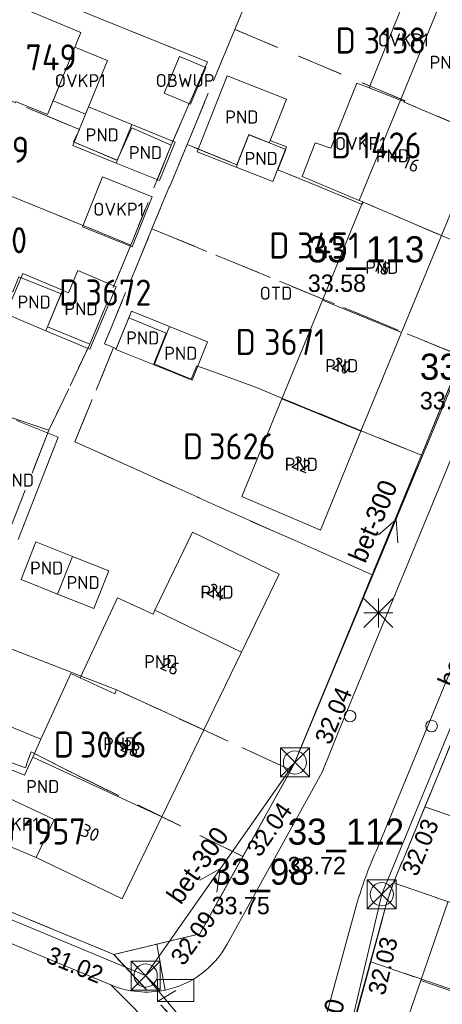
# Model space of a CAD drawing. Header units: metres. Extents: x 207644 to 210135, y 370459 to 373417.
# Tile 127 of 256: x 208308 to 208337, y 371943 to 372011. Entities that reach past the tile are written whole.
import ezdxf
from ezdxf.enums import TextEntityAlignment as Align

# ---------------------------------------------------------------- set-up
doc = ezdxf.new("R2010")
doc.units = ezdxf.units.M
doc.linetypes.add('HIDDEN2', pattern=[4.7625, 3.175, -1.5875])
for name, color, linetype in [('CON_BxH300x300mm', 7, 'Continuous'), ('DMM_BxH300x300mm', 7, 'Continuous'), ('GB', 1, 'Continuous'), ('GB07', 1, 'Continuous'), ('GB11', 1, 'Continuous'), ('INV_BxH300x300mm', 7, 'Continuous'), ('KAD_perceelnummer', 212, 'Continuous'), ('KAD_sectie', 212, 'Continuous'), ('KAD_Vastgesteld_Perceel', 212, 'Continuous'), ('NAR', 7, 'Continuous'), ('NLV_inspectieput', 7, 'Continuous'), ('NNR_inspectieput', 7, 'Continuous'), ('NOD_inspectieput', 7, 'Continuous'), ('OBWUP', 7, 'Continuous'), ('OTD', 7, 'Continuous'), ('OVKP1', 7, 'Continuous'), ('PIJL', 7, 'Continuous'), ('PND', 7, 'Continuous'), ('trottoirkolk', 7, 'Continuous')]:
    doc.layers.add(name, color=color, linetype=linetype)
for name, color, linetype, lineweight in [('GIMGMV', 7, 'Continuous', 25), ('GMV', 7, 'Continuous', 25), ('GP1', 7, 'Continuous', 30), ('Q21_lantaarnpaal', 1, 'Continuous', 0), ('Q23_kolk', 153, 'Continuous', 0), ('Q28_rioolput', 153, 'Continuous', 0)]:
    doc.layers.add(name, color=color, linetype=linetype, lineweight=lineweight)
doc.styles.add('ISO', font='isocpeur.ttf', dxfattribs={"height": 1})
doc.styles.add('ISOCP', font='ISOCP.shx', dxfattribs={"height": 1.8})

# ---------------------------------------------------------------- blocks, each defined once
blk = doc.blocks.new('ACMAP_ANN_TEMPLATE_Vastgesteld_Perceelnummer')
at = {"layer": 'KAD_perceelnummer', "style": 'ISOCP'}
blk.add_attdef('Perceelnummer', text='', height=1.8, dxfattribs=at).set_placement((0, 0), align=Align.MIDDLE)
at = {"layer": 'KAD_sectie', "style": 'ISOCP'}
blk.add_attdef('sectie', text='', height=1.8, dxfattribs=at).set_placement((-2.7, 0), align=Align.MIDDLE_RIGHT)
blk = doc.blocks.new('Q23')
blk.add_line((-1.25, -0.75), (0, 0))
blk.add_lwpolyline([(-1.25, -0.75), (1.25, -0.75), (1.25, 0.75), (-1.25, 0.75), (-1.25, -0.75)])
blk = doc.blocks.new('Q21')
for p, q in [((-1, 1), (0, 0)), ((0, 1), (0, 0)), ((0, 0), (1, 1)), ((-1, 0), (0, 0)), ((-1, -1), (0, 0)), ((0, 0), (1, 0)), ((0, 0), (0, -1)), ((0, 0), (1, -1))]:
    blk.add_line(p, q)
blk = doc.blocks.new('Q28')
at = {"linetype": 'Continuous'}
for p, q in [((-1, -1), (1, 1)), ((-1, 1), (1, -1))]:
    blk.add_line(p, q, dxfattribs=at)
blk.add_lwpolyline([(1, 1), (1, -1), (-1, -1), (-1, 1)], close=True)

msp = doc.modelspace()

# ---------------------------------------------------------------- linework, layer by layer
at = {"layer": 'CON_BxH300x300mm', "color": 253, "linetype": 'Continuous', "lineweight": 13}
for points in [[(208326.68, 371959.63), (208340.63, 371993.14)], [(208332.67, 371950.54), (208346.92, 371985.04)], [(208281.31, 371959.51), (208316.38, 371944.94)], [(208316.38, 371944.94), (208326.68, 371959.63)], [(208328.08, 371930.93), (208332.67, 371950.54)], [(208328.08, 371930.93), (208316.38, 371944.94)]]:
    msp.add_lwpolyline(points, dxfattribs=at)
at = {"layer": 'GB', "color": 253, "linetype": 'Continuous', "lineweight": 13}
for points in [[(208303.16, 372013.614), (208311.899, 372009.97)], [(208339.623, 372002.864), (208336.786, 371995.963)], [(208328.581, 371991.518), (208331.3, 371998.121)], [(208331.3, 371998.121), (208331.366, 371998.281)], [(208336.786, 371995.963), (208334.037, 371989.275)], [(208328.581, 371991.518), (208325.777, 371984.71)], [(208334.037, 371989.275), (208331.237, 371982.466)], [(208323.006, 371977.982), (208325.777, 371984.71)], [(208331.237, 371982.466), (208328.438, 371975.657)], [(208328.438, 371975.657), (208323.006, 371977.982)], [(208319.602, 371975.516), (208317.017, 371970.136)], [(208325.591, 371972.617), (208319.602, 371975.516)], [(208322.989, 371967.244), (208325.591, 371972.617)], [(208316.887, 371969.866), (208317.017, 371970.136)], [(208322.989, 371967.244), (208320.387, 371961.872)], [(208320.387, 371961.872), (208317.489, 371955.887)], [(208310.071, 371955.689), (208305.686, 371957.75)], [(208308.817, 371953.085), (208310.071, 371955.689)], [(208317.489, 371955.887), (208314.749, 371950.228)], [(208314.749, 371950.228), (208308.817, 371953.085)], [(208335.371, 371944.597), (208337.229, 371949.987)], [(208333.513, 371939.207), (208335.371, 371944.597)]]:
    msp.add_lwpolyline(points, dxfattribs=at)
at = {"layer": 'GB07', "color": 253, "linetype": 'Continuous', "lineweight": 13}
for points in [[(208333.959, 372005.311), (208334.219, 372005.209)], [(208334.219, 372005.209), (208334.246, 372005.274)], [(208334.266, 372005.266), (208334.226, 372005.168)], [(208334.246, 372005.274), (208334.266, 372005.266)], [(208334.226, 372005.168), (208339.623, 372002.864)], [(208315.422, 372003.626), (208314.34, 372000.97)], [(208323.501, 372002.906), (208322.616, 372000.68)], [(208324.905, 372002.358), (208323.501, 372002.906)], [(208324.977, 372002.532), (208324.905, 372002.358)], [(208331.3, 371998.121), (208331.321, 371998.112)], [(208331.321, 371998.112), (208331.388, 371998.275)], [(208331.388, 371998.275), (208336.786, 371995.963)], [(208309.497, 371989.402), (208310.65, 371992.189)], [(208328.581, 371991.518), (208334.037, 371989.275)], [(208318.025, 371989.703), (208316.96, 371987.051)], [(208331.237, 371982.466), (208325.777, 371984.71)], [(208310.291, 371971.24), (208311.325, 371973.835)], [(208322.989, 371967.244), (208317.017, 371970.136)], [(208314.247, 371964.373), (208311.86, 371965.47)], [(208314.374, 371964.637), (208314.247, 371964.373)], [(208320.387, 371961.872), (208314.374, 371964.637)], [(208308.585, 371959.985), (208317.489, 371955.887)], [(208335.371, 371944.597), (208346.165, 371940.876)]]:
    msp.add_lwpolyline(points, dxfattribs=at)
at = {"layer": 'GB11', "color": 253, "linetype": 'Continuous', "lineweight": 13}
for points in [[(208333.959, 372005.311), (208336.729, 372012.049)], [(208311.899, 372009.97), (208309.615, 372004.317)], [(208322.009, 372006.988), (208319.94, 372001.733)], [(208326.098, 372005.379), (208322.009, 372006.988)], [(208309.615, 372004.317), (208307.409, 372005.209)], [(208324.977, 372002.532), (208326.098, 372005.379)], [(208331.113, 371998.388), (208333.959, 372005.311)], [(208312.435, 372004.843), (208311.353, 372002.187)], [(208315.422, 372003.626), (208312.435, 372004.843)], [(208315.422, 372003.626), (208318.409, 372002.408)], [(208324.977, 372002.532), (208326.096, 372002.091)], [(208311.353, 372002.187), (208314.34, 372000.97)], [(208318.409, 372002.408), (208317.327, 371999.752)], [(208326.096, 372002.091), (208325.148, 371999.683)], [(208319.94, 372001.733), (208322.616, 372000.68)], [(208317.327, 371999.752), (208314.34, 372000.97)], [(208325.148, 371999.683), (208322.616, 372000.68)], [(208331.366, 371998.281), (208331.113, 371998.388)], [(208306.723, 371990.572), (208307.895, 371993.351)], [(208307.895, 371993.351), (208310.65, 371992.189)], [(208311.711, 371993.548), (208311.064, 371992.015)], [(208314.342, 371992.438), (208311.711, 371993.548)], [(208312.523, 371988.126), (208314.342, 371992.438)], [(208311.064, 371992.015), (208310.65, 371992.189)], [(208309.497, 371989.402), (208306.723, 371990.572)], [(208315.397, 371990.758), (208314.332, 371988.106)], [(208318.025, 371989.703), (208315.397, 371990.758)], [(208318.025, 371989.703), (208320.653, 371988.647)], [(208309.497, 371989.402), (208312.523, 371988.126)], [(208320.653, 371988.647), (208319.588, 371985.995)], [(208314.332, 371988.106), (208316.96, 371987.051)], [(208319.588, 371985.995), (208316.96, 371987.051)], [(208310.345, 371982.07), (208307.462, 371983.201)], [(208307.575, 371975.009), (208310.345, 371982.07)], [(208307.779, 371972.241), (208308.813, 371974.836)], [(208308.813, 371974.836), (208311.325, 371973.835)], [(208313.836, 371972.835), (208311.325, 371973.835)], [(208312.802, 371970.24), (208313.836, 371972.835)], [(208310.291, 371971.24), (208307.779, 371972.241)], [(208310.291, 371971.24), (208312.802, 371970.24)], [(208311.86, 371965.47), (208314.429, 371970.98)], [(208314.429, 371970.98), (208316.887, 371969.866)], [(208309.157, 371961.244), (208311.213, 371965.767)], [(208311.213, 371965.767), (208311.86, 371965.47)], [(208303, 371960.887), (208303.995, 371963.339), (208309.157, 371961.244)], [(208308.585, 371959.985), (208309.157, 371961.244)], [(208306.395, 371959.416), (208308.03, 371958.743), (208308.585, 371959.985)]]:
    msp.add_lwpolyline(points, dxfattribs=at)
at = {"layer": 'GIMGMV', "color": 253, "linetype": 'Continuous', "lineweight": 13}
for points in [[(208318.722, 372008.306), (208317.665, 372005.775)], [(208320.535, 372007.549), (208318.722, 372008.306)], [(208319.478, 372005.018), (208320.535, 372007.549)], [(208317.665, 372005.775), (208319.478, 372005.018)]]:
    msp.add_lwpolyline(points, dxfattribs=at)
at = {"layer": 'GMV', "color": 253, "linetype": 'Continuous', "lineweight": 13}
for points in [[(208332.377, 371953.728), (208373.831, 372054.367)], [(208332.559, 371973.893), (208349.429, 372014.855)], [(208340.401, 371987.719), (208329.716, 371961.801)], [(208331.455, 371971.211), (208332.559, 371973.893)], [(208326.6, 371959.478), (208331.455, 371971.211)], [(208340.808, 371969.09), (208334.187, 371953.023)], [(208329.716, 371961.801), (208328.552, 371958.957)], [(208320.119, 371947.807), (208326.6, 371959.478)], [(208328.552, 371958.957), (208322, 371947.09)], [(208283.289, 371957.006), (208313.981, 371944.283)], [(208314.175, 371946.386), (208299.577, 371952.398)], [(208326.697, 371934.329), (208331.003, 371950.061)], [(208333.023, 371949.993), (208328.446, 371933.365)], [(208317.147, 371947.096), (208320.119, 371947.807)], [(208317.147, 371947.096), (208314.175, 371946.386)], [(208317.147, 371947.096), (208317.737, 371943.934)], [(208313.981, 371944.283), (208321.002, 371937.241)]]:
    msp.add_lwpolyline(points, dxfattribs=at)
for points in [[(208331.003, 371950.061, -0.032249), (208332.377, 371953.728)], [(208334.187, 371953.023, 0.031807), (208333.023, 371949.993)], [(208322, 371947.09, -0.218212), (208317.737, 371943.934)], [(208317.737, 371943.934, -0.15147), (208313.981, 371944.283)]]:
    msp.add_lwpolyline(points, format="xyb", dxfattribs=at)
at = {"layer": 'GP1', "color": 253, "linetype": 'Continuous', "lineweight": 13}
for points in [[(208331.797, 372006.158), (208334.544, 372012.947)], [(208311.486, 372008.948), (208309.996, 372005.26)], [(208313.737, 372008.039), (208311.486, 372008.948)], [(208312.233, 372004.348), (208313.737, 372008.039)], [(208329.155, 372001.985), (208330.958, 372006.487)], [(208330.958, 372006.487), (208331.797, 372006.158)], [(208331.797, 372006.158), (208333.959, 372005.311)], [(208309.996, 372005.26), (208312.233, 372004.348)], [(208327.183, 372000.047), (208328.068, 372002.37)], [(208328.068, 372002.37), (208329.155, 372001.985)], [(208312.021, 371996.576), (208315.445, 371995.199), (208316.831, 371998.648), (208313.407, 372000.024), (208312.021, 371996.576)], [(208331.113, 371998.388), (208327.183, 372000.047)], [(208308.817, 371953.085), (208304.471, 371954.9)]]:
    msp.add_lwpolyline(points, dxfattribs=at)
at = {"layer": 'KAD_Vastgesteld_Perceel', "color": 253, "linetype": 'HIDDEN2', "lineweight": 13}
for points in [[(208325.664, 372017.738), (208322.529, 372010.18), (208319.237, 372002.245), (208316.814, 371996.434), (208313.539, 371988.495), (208314.166, 371988.235), (208311.49, 371981.733), (208312.9, 371981.111), (208322.782, 371976.651), (208326.527, 371974.994), (208330.932, 371973.058), (208331.547, 371972.775), (208332.01, 371972.562), (208331.973, 371972.472), (208331.157, 371970.49), (208326.6, 371959.478), (208326.395, 371959.109), (208314.372, 371964.638), (208305.364, 371968.133)], [(208329.435, 371930.031), (208314.175, 371946.386), (208320.119, 371947.807), (208323.084, 371953.147), (208323.099, 371953.174), (208326.395, 371959.109), (208326.6, 371959.478), (208331.157, 371970.49), (208331.973, 371972.472), (208332.01, 371972.562), (208335.158, 371980.204), (208335.41, 371980.817), (208338.218, 371987.635), (208340.919, 371994.193), (208343.762, 372001.097), (208346.555, 372007.88), (208346.555, 372007.88), (208349.953, 372016.133)], [(208360.35, 372016.514), (208357.237, 372008.961), (208355.017, 372003.573), (208352.835, 371998.278), (208350.678, 371993.045), (208346.43, 371982.735), (208344.144, 371977.187), (208341.083, 371969.76), (208337.815, 371961.828), (208335.645, 371956.561), (208334.187, 371953.023), (208333.818, 371952.181), (208333.481, 371951.325), (208333.242, 371950.662), (208333.023, 371949.993), (208331.912, 371945.882), (208330.401, 371940.289)], [(208306.91, 371975.466), (208309.706, 371982.541), (208312.533, 371988.471), (208315.351, 371995.308), (208315.351, 371995.308), (208318.149, 372002.2), (208320.637, 372007.936), (208302.215, 372015.359)], [(208299.721, 371952.364), (208314.175, 371946.386), (208329.435, 371930.031)]]:
    msp.add_lwpolyline(points, dxfattribs=at)
for points in [[(208322.529, 372010.18), (208325.664, 372017.738), (208326.438, 372017.419), (208329.005, 372016.35), (208328.117, 372014.217), (208330.686, 372013.155), (208331.125, 372014.218), (208346.555, 372007.88), (208343.762, 372001.097), (208334.226, 372005.168), (208334.266, 372005.266), (208322.529, 372010.18)], [(208299.365, 372008.47), (208302.215, 372015.359), (208320.637, 372007.936), (208318.149, 372002.2), (208315.419, 372003.394), (208314.408, 372001.154), (208311.409, 372002.423), (208311.815, 372003.285), (208299.365, 372008.47)], [(208319.237, 372002.245), (208322.529, 372010.18), (208334.266, 372005.266), (208334.226, 372005.168), (208343.762, 372001.097), (208340.919, 371994.193), (208331.388, 371998.275), (208331.321, 371998.112), (208325.497, 372000.509), (208326.049, 372001.89), (208323.51, 372002.928), (208322.676, 372000.844), (208319.237, 372002.245)], [(208297.026, 372002.816), (208299.365, 372008.47), (208311.815, 372003.285), (208311.409, 372002.423), (208314.408, 372001.154), (208315.419, 372003.394), (208318.149, 372002.2), (208315.351, 371995.308), (208297.026, 372002.816)], [(208297.026, 372002.816), (208315.351, 371995.308), (208312.533, 371988.471), (208309.613, 371989.669), (208310.549, 371991.942), (208307.638, 371993.131), (208307.209, 371992.09), (208294.691, 371997.171), (208297.026, 372002.816)], [(208319.237, 372002.245), (208322.676, 372000.844), (208323.51, 372002.928), (208326.049, 372001.89), (208325.497, 372000.509), (208331.321, 371998.112), (208331.388, 371998.275), (208340.919, 371994.193), (208338.218, 371987.635), (208316.814, 371996.434), (208319.237, 372002.245)], [(208309.706, 371982.541), (208291.204, 371988.743), (208294.691, 371997.171), (208307.209, 371992.09), (208307.638, 371993.131), (208310.549, 371991.942), (208309.613, 371989.669), (208312.533, 371988.471), (208309.706, 371982.541)], [(208316.814, 371996.434), (208338.218, 371987.635), (208335.41, 371980.817), (208331.26, 371982.509), (208325.974, 371984.664), (208324.142, 371985.436), (208322.395, 371986.074), (208319.903, 371986.984), (208319.529, 371986.065), (208316.939, 371987.113), (208317.805, 371989.245), (208315.214, 371990.294), (208314.348, 371988.161), (208314.166, 371988.235), (208313.539, 371988.495), (208316.814, 371996.434)], [(208316.939, 371987.113), (208319.529, 371986.065), (208319.903, 371986.984), (208322.395, 371986.074), (208324.142, 371985.436), (208325.974, 371984.664), (208331.26, 371982.509), (208335.41, 371980.817), (208335.158, 371980.204), (208332.01, 371972.562), (208331.547, 371972.775), (208330.932, 371973.058), (208326.527, 371974.994), (208322.782, 371976.651), (208312.9, 371981.111), (208311.49, 371981.733), (208314.166, 371988.235), (208314.348, 371988.161), (208315.214, 371990.294), (208317.805, 371989.245), (208316.939, 371987.113)], [(208309.706, 371982.541), (208306.91, 371975.466), (208298.192, 371978.435), (208298.173, 371978.378), (208288.409, 371981.868), (208291.204, 371988.743), (208309.706, 371982.541)], [(208305.364, 371968.133), (208314.372, 371964.638), (208326.395, 371959.109), (208323.099, 371953.174), (208323.084, 371953.147), (208311.56, 371958.79), (208308.473, 371960.351), (208308.236, 371959.687), (208308.086, 371959.268), (208305.469, 371960.205), (208305.544, 371960.414), (208306.254, 371962.398), (208303.586, 371963.354), (208302.861, 371961.138), (208301.451, 371961.645), (208303.942, 371967.955), (208304.192, 371968.588), (208305.364, 371968.133)], [(208303.586, 371963.354), (208306.254, 371962.398), (208305.544, 371960.414), (208305.469, 371960.205), (208308.086, 371959.268), (208308.236, 371959.687), (208308.473, 371960.351), (208311.56, 371958.79), (208323.084, 371953.147), (208320.119, 371947.807), (208314.175, 371946.386), (208299.721, 371952.364), (208302.861, 371961.138), (208303.586, 371963.354)], [(208335.645, 371956.561), (208337.815, 371961.828), (208351.055, 371957.167), (208351.012, 371957.083), (208357.152, 371954.954), (208356.775, 371954.037), (208355.063, 371949.881), (208335.645, 371956.561)], [(208334.187, 371953.023), (208335.645, 371956.561), (208355.063, 371949.881), (208352.895, 371944.631), (208333.481, 371951.325), (208333.818, 371952.181), (208334.187, 371953.023)], [(208333.023, 371949.993), (208333.242, 371950.662), (208333.481, 371951.325), (208352.895, 371944.631), (208352.75, 371944.28), (208350.725, 371939.396), (208331.912, 371945.882), (208333.023, 371949.993)], [(208350.725, 371939.396), (208348.909, 371935.016), (208348.488, 371934.003), (208330.401, 371940.289), (208331.912, 371945.882), (208350.725, 371939.396)]]:
    msp.add_lwpolyline(points, close=True, dxfattribs=at)
at = {"layer": 'NOD_inspectieput', "color": 253, "lineweight": 13}
for centre in [(208326.68, 371959.63), (208332.67, 371950.54), (208316.38, 371944.94)]:
    msp.add_circle(centre, 0.8, dxfattribs=at)
at = {"layer": 'PIJL', "color": 253, "lineweight": 13}
for points in [[(208332.44, 371975.33), (208333.66, 371976.39), (208333.77, 371974.78)], [(208320.11, 371951.52), (208321.53, 371952.29), (208321.29, 371950.69)]]:
    msp.add_lwpolyline(points, dxfattribs=at)
at = {"layer": 'trottoirkolk', "color": 253, "lineweight": 13}
for centre in [(208330.48, 371962.82), (208336.11, 371962.14)]:
    msp.add_circle(centre, 0.4, dxfattribs=at)

# ---------------------------------------------------------------- block references
at = {"layer": 'KAD_Vastgesteld_Perceel', "color": 253, "linetype": 'HIDDEN2', "lineweight": 13}
ref = msp.add_blockref('ACMAP_ANN_TEMPLATE_Vastgesteld_Perceelnummer', (208333.581, 372009.418), dxfattribs=at)
ref.add_attrib('Perceelnummer', '3138', dxfattribs={"layer": 'KAD_perceelnummer', "lineweight": 13, "height": 1.8, "style": 'ISOCP'}).set_placement((208333.581, 372009.418), align=Align.MIDDLE)
ref.add_attrib('sectie', 'D', dxfattribs={"layer": 'KAD_sectie', "lineweight": 13, "height": 1.8, "style": 'ISOCP'}).set_placement((208330.881, 372009.418), align=Align.MIDDLE_RIGHT)
ref = msp.add_blockref('ACMAP_ANN_TEMPLATE_Vastgesteld_Perceelnummer', (208309.86, 372008.257), dxfattribs=at)
ref.add_attrib('Perceelnummer', '749', dxfattribs={"layer": 'KAD_perceelnummer', "lineweight": 13, "height": 1.8, "style": 'ISOCP'}).set_placement((208309.86, 372008.257), align=Align.MIDDLE)
ref.add_attrib('sectie', 'D', dxfattribs={"layer": 'KAD_sectie', "lineweight": 13, "height": 1.8, "style": 'ISOCP'}).set_placement((208307.16, 372008.257), align=Align.MIDDLE_RIGHT)
ref = msp.add_blockref('ACMAP_ANN_TEMPLATE_Vastgesteld_Perceelnummer', (208333.267, 372002.187), dxfattribs=at)
ref.add_attrib('Perceelnummer', '1426', dxfattribs={"layer": 'KAD_perceelnummer', "lineweight": 13, "height": 1.8, "style": 'ISOCP'}).set_placement((208333.267, 372002.187), align=Align.MIDDLE)
ref.add_attrib('sectie', 'D', dxfattribs={"layer": 'KAD_sectie', "lineweight": 13, "height": 1.8, "style": 'ISOCP'}).set_placement((208330.567, 372002.187), align=Align.MIDDLE_RIGHT)
ref = msp.add_blockref('ACMAP_ANN_TEMPLATE_Vastgesteld_Perceelnummer', (208305.98, 372001.889), dxfattribs=at)
ref.add_attrib('Perceelnummer', '3549', dxfattribs={"layer": 'KAD_perceelnummer', "lineweight": 13, "height": 1.8, "style": 'ISOCP'}).set_placement((208305.98, 372001.889), align=Align.MIDDLE)
ref.add_attrib('sectie', 'D', dxfattribs={"layer": 'KAD_sectie', "lineweight": 13, "height": 1.8, "style": 'ISOCP'}).set_placement((208303.28, 372001.889), align=Align.MIDDLE_RIGHT)
ref = msp.add_blockref('ACMAP_ANN_TEMPLATE_Vastgesteld_Perceelnummer', (208306.493, 371995.644), dxfattribs=at)
ref.add_attrib('Perceelnummer', '750', dxfattribs={"layer": 'KAD_perceelnummer', "lineweight": 13, "height": 1.8, "style": 'ISOCP'}).set_placement((208306.493, 371995.644), align=Align.MIDDLE)
ref.add_attrib('sectie', 'D', dxfattribs={"layer": 'KAD_sectie', "lineweight": 13, "height": 1.8, "style": 'ISOCP'}).set_placement((208303.793, 371995.644), align=Align.MIDDLE_RIGHT)
ref = msp.add_blockref('ACMAP_ANN_TEMPLATE_Vastgesteld_Perceelnummer', (208328.997, 371995.282), dxfattribs=at)
ref.add_attrib('Perceelnummer', '3451', dxfattribs={"layer": 'KAD_perceelnummer', "lineweight": 13, "height": 1.8, "style": 'ISOCP'}).set_placement((208328.997, 371995.282), align=Align.MIDDLE)
ref.add_attrib('sectie', 'D', dxfattribs={"layer": 'KAD_sectie', "lineweight": 13, "height": 1.8, "style": 'ISOCP'}).set_placement((208326.297, 371995.282), align=Align.MIDDLE_RIGHT)
ref = msp.add_blockref('ACMAP_ANN_TEMPLATE_Vastgesteld_Perceelnummer', (208314.502, 371992.038), dxfattribs=at)
ref.add_attrib('Perceelnummer', '3672', dxfattribs={"layer": 'KAD_perceelnummer', "lineweight": 13, "height": 1.8, "style": 'ISOCP'}).set_placement((208314.502, 371992.038), align=Align.MIDDLE)
ref.add_attrib('sectie', 'D', dxfattribs={"layer": 'KAD_sectie', "lineweight": 13, "height": 1.8, "style": 'ISOCP'}).set_placement((208311.802, 371992.038), align=Align.MIDDLE_RIGHT)
ref = msp.add_blockref('ACMAP_ANN_TEMPLATE_Vastgesteld_Perceelnummer', (208326.681, 371988.626), dxfattribs=at)
ref.add_attrib('Perceelnummer', '3671', dxfattribs={"layer": 'KAD_perceelnummer', "lineweight": 13, "height": 1.8, "style": 'ISOCP'}).set_placement((208326.681, 371988.626), align=Align.MIDDLE)
ref.add_attrib('sectie', 'D', dxfattribs={"layer": 'KAD_sectie', "lineweight": 13, "height": 1.8, "style": 'ISOCP'}).set_placement((208323.981, 371988.626), align=Align.MIDDLE_RIGHT)
ref = msp.add_blockref('ACMAP_ANN_TEMPLATE_Vastgesteld_Perceelnummer', (208323.046, 371981.428), dxfattribs=at)
ref.add_attrib('Perceelnummer', '3626', dxfattribs={"layer": 'KAD_perceelnummer', "lineweight": 13, "height": 1.8, "style": 'ISOCP'}).set_placement((208323.046, 371981.428), align=Align.MIDDLE)
ref.add_attrib('sectie', 'D', dxfattribs={"layer": 'KAD_sectie', "lineweight": 13, "height": 1.8, "style": 'ISOCP'}).set_placement((208320.346, 371981.428), align=Align.MIDDLE_RIGHT)
ref = msp.add_blockref('ACMAP_ANN_TEMPLATE_Vastgesteld_Perceelnummer', (208314.139, 371960.868), dxfattribs=at)
ref.add_attrib('Perceelnummer', '3066', dxfattribs={"layer": 'KAD_perceelnummer', "lineweight": 13, "height": 1.8, "style": 'ISOCP'}).set_placement((208314.139, 371960.868), align=Align.MIDDLE)
ref.add_attrib('sectie', 'D', dxfattribs={"layer": 'KAD_sectie', "lineweight": 13, "height": 1.8, "style": 'ISOCP'}).set_placement((208311.439, 371960.868), align=Align.MIDDLE_RIGHT)
ref = msp.add_blockref('ACMAP_ANN_TEMPLATE_Vastgesteld_Perceelnummer', (208310.092, 371954.87), dxfattribs=at)
ref.add_attrib('Perceelnummer', '1957', dxfattribs={"layer": 'KAD_perceelnummer', "lineweight": 13, "height": 1.8, "style": 'ISOCP'}).set_placement((208310.092, 371954.87), align=Align.MIDDLE)
ref.add_attrib('sectie', 'D', dxfattribs={"layer": 'KAD_sectie', "lineweight": 13, "height": 1.8, "style": 'ISOCP'}).set_placement((208307.392, 371954.87), align=Align.MIDDLE_RIGHT)
at = {"layer": 'Q21_lantaarnpaal', "color": 253}
msp.add_blockref('Q21', (208332.438, 371969.946), dxfattribs=at)
at = {"layer": 'Q23_kolk', "color": 253}
msp.add_blockref('Q23', (208318.456, 371943.9), dxfattribs=at)
at = {"layer": 'Q28_rioolput', "color": 253}
for p in [(208326.683, 371959.632), (208332.672, 371950.544), (208316.376, 371944.935)]:
    msp.add_blockref('Q28', p, dxfattribs=at)

# ---------------------------------------------------------------- texts
at = {"layer": 'DMM_BxH300x300mm', "color": 253, "lineweight": 13}
for rotation, p in [(67.4, (208331.53, 371973.3)), (67.56, (208337.69, 371964.7)), (54.96, (208318.8, 371949.76)), (76.83, (208328.79, 371937.4))]:
    msp.add_text('bet-300', height=1.3, rotation=rotation, dxfattribs=at).set_placement(p)
at = {"layer": 'INV_BxH300x300mm', "color": 253, "lineweight": 13}
for s, rotation, p in [('32.04', 67.4, (208329.11, 371960.78)), ('32.04', 54.96, (208324.25, 371953.03)), ('32.03', 67.56, (208335.1, 371951.7)), ('32.09', 54.96, (208319, 371945.54)), ('32.03', 76.83, (208332.87, 371943.51)), ('31.02', 337.44, (208309.41, 371945.89))]:
    msp.add_text(s, height=1.2, rotation=rotation, dxfattribs=at).set_placement(p)
at = {"layer": 'NAR', "color": 253, "linetype": 'Continuous', "lineweight": 13, "style": 'ISO'}
for s, rotation, p in [('16', 337.7, (208334.717, 372000.899)), ('18', 337.7, (208332.701, 371993.781)), ('20', 337.6, (208329.908, 371986.993)), ('22', 337.7, (208327.107, 371980.185)), ('24', 334.2, (208321.3, 371971.379)), ('26', 335, (208318.068, 371966.264)), ('28', 334.3, (208315.333, 371960.613)), ('30', 336.7, (208312.549, 371954.784))]:
    msp.add_text(s, height=0.9, rotation=rotation, dxfattribs=at).set_placement(p, align=Align.MIDDLE_CENTER)
at = {"layer": 'NLV_inspectieput', "color": 253, "lineweight": 13}
for s, p in [('33.58', (208327.57, 371992.08)), ('33.59', (208335.3, 371983.98)), ('33.72', (208326.18, 371951.92)), ('33.75', (208320.93, 371949.16))]:
    msp.add_text(s, height=1.2, dxfattribs=at).set_placement(p)
at = {"layer": 'NNR_inspectieput', "color": 253, "lineweight": 13}
for s, p in [('33_113', (208327.57, 371994.12)), ('33_99', (208335.3, 371986.02)), ('33_112', (208326.18, 371953.96)), ('33_98', (208320.93, 371951.2))]:
    msp.add_text(s, height=1.8, dxfattribs=at).set_placement(p)
at = {"layer": 'OBWUP', "color": 253, "linetype": 'Continuous', "lineweight": 13, "style": 'ISO'}
msp.add_text('OBWUP', height=0.9, dxfattribs=at).set_placement((208319.1, 372006.662), align=Align.MIDDLE_CENTER)
at = {"layer": 'OTD', "color": 253, "linetype": 'Continuous', "lineweight": 13, "style": 'ISO'}
msp.add_text('OTD', height=0.9, dxfattribs=at).set_placement((208325.372, 371991.99), align=Align.MIDDLE_CENTER)
at = {"layer": 'OVKP1', "color": 253, "linetype": 'Continuous', "lineweight": 13, "style": 'ISO'}
for p in [(208334.164, 372009.453), (208311.867, 372006.646), (208331.193, 372002.316), (208314.518, 371997.779), (208307.271, 371955.368)]:
    msp.add_text('OVKP1', height=0.9, dxfattribs=at).set_placement(p, align=Align.MIDDLE_CENTER)
at = {"layer": 'PND', "color": 253, "linetype": 'Continuous', "lineweight": 13, "style": 'ISO'}
for p in [(208337.116, 372007.912), (208323.019, 372004.143), (208313.388, 372002.907), (208316.375, 372001.689), (208333.403, 372001.471), (208324.356, 372001.284), (208332.684, 371993.776), (208308.687, 371991.381), (208311.92, 371990.92), (208316.179, 371988.905), (208318.807, 371987.849), (208329.907, 371986.993), (208327.122, 371980.189), (208307.533, 371979.099), (208309.552, 371973.038), (208312.064, 371972.038), (208321.304, 371971.376), (208317.425, 371966.586), (208314.59, 371960.922), (208309.277, 371957.966)]:
    msp.add_text('PND', height=0.9, dxfattribs=at).set_placement(p, align=Align.MIDDLE_CENTER)

doc.saveas('drawing.dxf')
